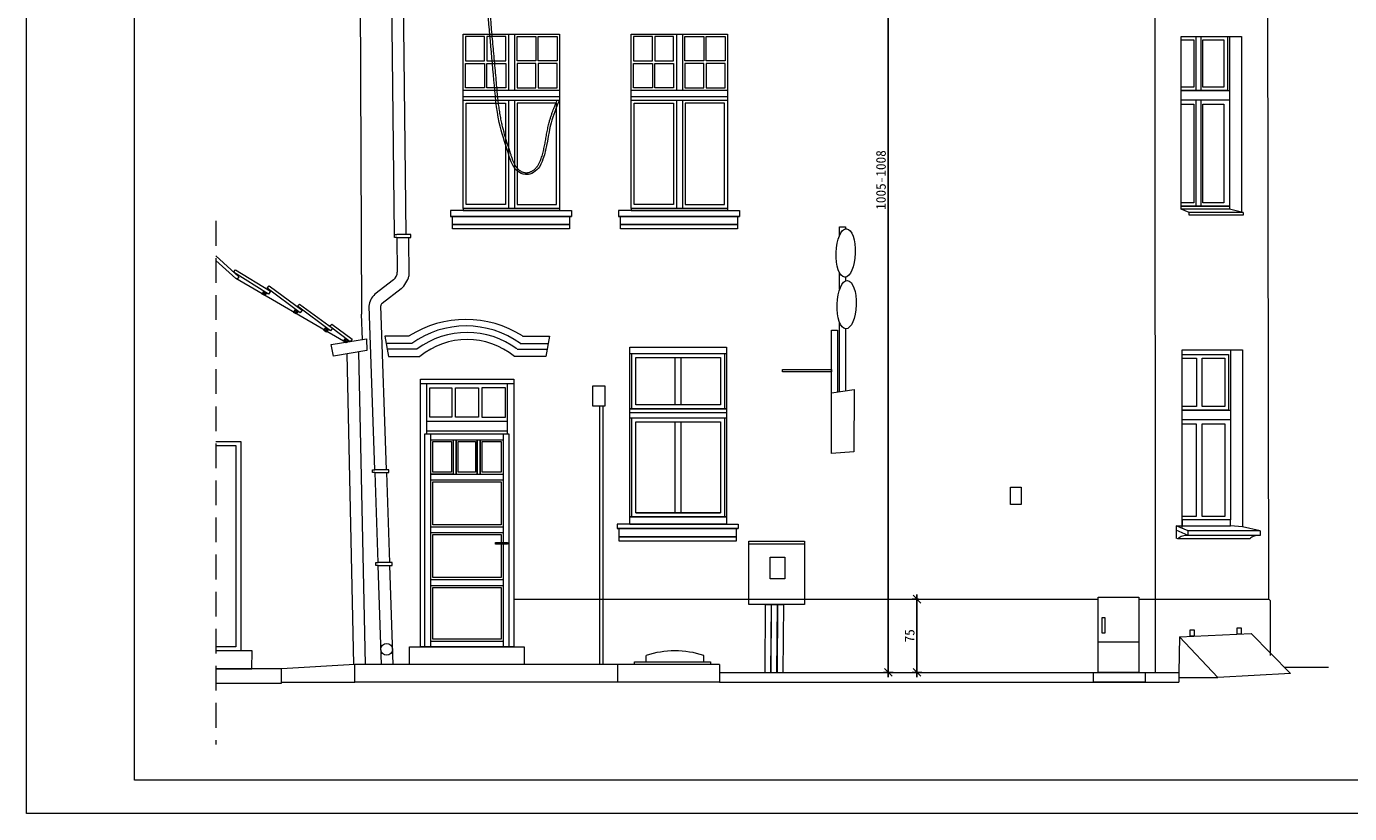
# Model space of a CAD drawing. Header units: centimetres. Extents: x 19919 to 52375, y -323506 to -159557.
# Tile 2 of 11: x 40659 to 42019, y -161042 to -160233. Entities that reach past the tile are written whole.
import ezdxf

# ---------------------------------------------------------------- set-up
doc = ezdxf.new("R2010")
doc.units = ezdxf.units.CM
doc.header["$PDMODE"] = 2
doc.linetypes.add('DASHEDX2', pattern=[38.1, 25.4, -12.7])
doc.layers.get('Defpoints').update_dxf_attribs({"lineweight": 9})
doc.layers.add('NIEWIDOCZNA', color=1, linetype='Continuous', lineweight=0, plot=False)
doc.styles.add('GENERATED_STYLE_1', font='msgothic.ttc')
doc.dimstyles.new('1 - 50   (cm)', dxfattribs={"dimscale": 5, "dimtxt": 2, "dimasz": 1.6, "dimexe": 1, "dimexo": 1, "dimgap": 0.5, "dimtad": 1, "dimdec": 0, "dimzin": 12, "dimdsep": 46, "dimtxsty": 'GENERATED_STYLE_1', "dimblk1": 'OBLIQUE', "dimblk2": 'OBLIQUE', "dimsah": 1, "dimcen": 0, "dimdle": 1, "dimclrd": 256, "dimclre": 256, "dimclrt": 4, "dimazin": 0, "dimtfac": 0.75, "dimtdec": 0, "dimtix": 1, "dimtmove": 1, "dimatfit": 3, "dimldrblk": 'OBLIQUE', "dimfxl": 0, "dimtvp": 0.75, "dimtolj": 1, "dimtzin": 0, "dimarcsym": 0})

# ---------------------------------------------------------------- blocks, each defined once
blk = doc.blocks.new('_OBLIQUE')
at = {"color": 0, "linetype": 'ByBlock'}
blk.add_line((-0.5, -0.5), (0.5, 0.5), dxfattribs=at)
blk = doc.blocks.new('*D15187')
at = {"lineweight": -2}
for p, q in [((41547.4, -159885.3), (41539.4, -159885.3)), ((41544.4, -160902.2), (41544.4, -159880.3)), ((41549.4, -160897.2), (41539.4, -160897.2))]:
    blk.add_line(p, q, dxfattribs=at)
at = {"layer": 'Defpoints', "color": 0}
for p in [(41544.4, -159885.3), (41552.4, -159885.3), (41607.3, -160897.2)]:
    blk.add_point(p, dxfattribs=at)
at = {"linetype": 'ByBlock', "lineweight": -2, "xscale": 8, "yscale": 8, "zscale": 8}
for p, rotation in [((41544.4, -159885.3), 90), ((41544.4, -160897.2), 270)]:
    blk.add_blockref('_OBLIQUE', p, dxfattribs=dict(at, rotation=rotation))
at = {"color": 4, "lineweight": 0, "insert": (41536.9, -160391.2), "char_height": 10, "attachment_point": 5, "rotation": 90, "style": 'GENERATED_STYLE_1'}
blk.add_mtext('\\A1;\\A1;1005-1008', dxfattribs=at)
blk = doc.blocks.new('*D15189')
at = {"lineweight": -2}
for p, q in [((41573.9, -160902.2), (41573.9, -160817)), ((41575.6, -160822), (41568.9, -160822)), ((41578.9, -160897.2), (41568.9, -160897.2))]:
    blk.add_line(p, q, dxfattribs=at)
at = {"layer": 'Defpoints', "color": 0}
for p in [(41573.9, -160822), (41580.6, -160822), (41588.4, -160897.2)]:
    blk.add_point(p, dxfattribs=at)
at = {"linetype": 'ByBlock', "lineweight": -2, "xscale": 8, "yscale": 8, "zscale": 8}
for p, rotation in [((41573.9, -160822), 90), ((41573.9, -160897.2), 270)]:
    blk.add_blockref('_OBLIQUE', p, dxfattribs=dict(at, rotation=rotation))
at = {"color": 4, "lineweight": 0, "insert": (41566.4, -160859.6), "char_height": 10, "attachment_point": 5, "rotation": 90, "style": 'GENERATED_STYLE_1'}
blk.add_mtext('\\A1;75', dxfattribs=at)

msp = doc.modelspace()

# ---------------------------------------------------------------- linework, layer by layer
at = {"lineweight": 0}
for p, q in [((41000.3, -159817), (41002.9, -160529.2)), ((41819, -160897.2), (41818.4, -159885.3)), ((41935.7, -160821.9), (41933.9, -159885.3)), ((41033.3, -160173.7), (41036.6, -160447.3)), ((41045.3, -160173.7), (41048.6, -160447.3)), ((41154, -160241.4), (41154, -160299)), ((41160.3, -160241.4), (41160.3, -160299)), ((41326.6, -160241.4), (41326.6, -160299)), ((41332.9, -160241.4), (41332.9, -160299)), ((41860.6, -160243.6), (41860.6, -160299.2)), ((41865.7, -160243.6), (41865.7, -160299.2)), ((41895, -160243.6), (41907.4, -160243.6)), ((41907.4, -160243.6), (41907.4, -160424.3)), ((41107.5, -160299), (41206.5, -160299)), ((41280.1, -160299), (41379.1, -160299)), ((41107.5, -160305.5), (41206.5, -160305.5)), ((41107.5, -160309.3), (41206.5, -160309.3)), ((41154, -160309.3), (41154, -160420.5)), ((41160.3, -160309.3), (41160.3, -160420.5)), ((41280.1, -160305.5), (41379.1, -160305.5)), ((41280.1, -160309.3), (41379.1, -160309.3)), ((41326.6, -160309.3), (41326.6, -160420.5)), ((41332.9, -160309.3), (41332.9, -160420.5)), ((41860.6, -160309.1), (41860.6, -160418.1)), ((41865.7, -160309.1), (41865.7, -160418.1)), ((41107.5, -160422.5), (41094.5, -160422.5)), ((41107.5, -160420.5), (41107.5, -160422.5)), ((41107.5, -160422.5), (41206.5, -160422.5)), ((41206.5, -160420.5), (41206.5, -160422.5)), ((41206.5, -160422.5), (41218.8, -160422.5)), ((41280.1, -160422.5), (41267.1, -160422.5)), ((41280.1, -160420.5), (41280.1, -160422.5)), ((41280.1, -160422.5), (41379.1, -160422.5)), ((41379.1, -160420.5), (41379.1, -160422.5)), ((41379.1, -160422.5), (41391.4, -160422.5)), ((41853.7, -160424.5), (41845.5, -160421.3)), ((41907.4, -160424.3), (41895, -160421.3)), ((41853.7, -160427.2), (41853.7, -160424.5)), ((41909.3, -160424.5), (41853.7, -160424.5)), ((41909.3, -160427.2), (41853.7, -160427.2)), ((41909.3, -160424.5), (41907.4, -160424.3)), ((41909.3, -160424.5), (41909.3, -160427.2)), ((41039.4, -160450.2), (41039.7, -160485.8)), ((41051.4, -160450.2), (41051.7, -160489.9)), ((41494.4, -160439.3), (41500.4, -160439.3)), ((41494.4, -160447.9), (41494.4, -160439.3)), ((41500.4, -160439.3), (41500.4, -160441.6)), ((40853.1, -160469.2), (40877, -160490.7)), ((40873.8, -160492.4), (40853.1, -160474.1)), ((40871.4, -160486.1), (40873.3, -160483.7)), ((40907.5, -160508.5), (40871.4, -160486.1)), ((40873.3, -160483.7), (40909.4, -160505.6)), ((40877, -160490.7), (40875.3, -160493.2)), ((41494.4, -160503.5), (41494.4, -160486.6)), ((41500.4, -160491), (41500.4, -160495)), ((40984.6, -160556.9), (40873.8, -160492.4)), ((40900.8, -160508.6), (40902.5, -160505.5)), ((40902.5, -160505.5), (40903.5, -160510)), ((40905.9, -160502.3), (40908, -160500.1)), ((40939.8, -160527.7), (40905.9, -160502.3)), ((40909.4, -160505.6), (40907.5, -160508.5)), ((40908, -160500.1), (40942, -160525.1)), ((41035.8, -160493.8), (41016.8, -160508.6)), ((41043.6, -160502.9), (41024.2, -160518)), ((40905.2, -160507.1), (40900.8, -160508.6)), ((40937, -160520.8), (40939.1, -160518.7)), ((40939.1, -160518.7), (40973.1, -160543.6)), ((40933.1, -160527.3), (40935.1, -160524.4)), ((40937.6, -160526.2), (40933.1, -160527.3)), ((40935.1, -160524.4), (40935.7, -160528.9)), ((40971, -160546.3), (40937, -160520.8)), ((40942, -160525.1), (40939.8, -160527.7)), ((41004, -160555.1), (41002.9, -160529.2)), ((41010.6, -160521), (41016.4, -160688.9)), ((41022.6, -160520.6), (41028.4, -160688.9)), ((40964.3, -160545.8), (40966.2, -160542.9)), ((40968.8, -160544.7), (40964.3, -160545.8)), ((40966.2, -160542.9), (40966.9, -160547.5)), ((40970.2, -160541.4), (40972.3, -160539.2)), ((40991.3, -160557.4), (40970.2, -160541.4)), ((40973.1, -160543.6), (40971, -160546.3)), ((40972.3, -160539.2), (40993.5, -160554.7)), ((41486.2, -160545.7), (41492.1, -160545.7)), ((41486.2, -160672.2), (41486.2, -160545.7)), ((41492.1, -160545.7), (41492.1, -160609)), ((41494.4, -160608.7), (41494.4, -160537.4)), ((41500.4, -160544), (41500.4, -160607.9)), ((40971.6, -160560.3), (41008.2, -160554.5)), ((40984.6, -160556.9), (40986.6, -160554)), ((40989.1, -160555.8), (40984.6, -160556.9)), ((40986.6, -160554), (40987.2, -160558.6)), ((40993.5, -160554.7), (40991.3, -160557.4)), ((41008.2, -160554.5), (41008.3, -160566.5)), ((41051.9, -160551.6), (41026.9, -160551.6)), ((41026.9, -160551.6), (41030.8, -160572.5)), ((41054.6, -160559.3), (41028.3, -160559.3)), ((41166.2, -160559.3), (41194.8, -160559.3)), ((41168.5, -160551.6), (41196.1, -160551.6)), ((41196.1, -160551.6), (41192.3, -160572.5)), ((40974.1, -160572.2), (40971.6, -160560.3)), ((41008.3, -160566.5), (40974.1, -160572.2)), ((40987.8, -160569.9), (40994.7, -160889.1)), ((40999.8, -160567.9), (41006.7, -160889.1)), ((41060.3, -160564.9), (41029.4, -160564.9)), ((41030.8, -160572.5), (41063, -160572.5)), ((41192.3, -160572.5), (41160.1, -160572.5)), ((41162.8, -160564.9), (41193.7, -160564.9)), ((41278.9, -160569.6), (41378, -160569.6)), ((41280.9, -160569.6), (41376, -160569.6)), ((41280.9, -160626.3), (41280.9, -160569.6)), ((41324.9, -160573.6), (41324.9, -160622.3)), ((41331.2, -160573.6), (41331.2, -160622.3)), ((41376, -160569.6), (41376, -160626.3)), ((41846.5, -160565.9), (41896.1, -160565.9)), ((41846.5, -160749.2), (41846.5, -160565.9)), ((41896.1, -160565.9), (41908.5, -160565.9)), ((41896.1, -160565.9), (41896.1, -160740.4)), ((41908.5, -160565.9), (41908.5, -160747.6)), ((41070.1, -160649.2), (41070.1, -160600.8)), ((41153, -160652.1), (41153, -160600.8)), ((41486.2, -160609.8), (41509.4, -160606.6)), ((41509.4, -160606.6), (41509, -160670.7)), ((41247.7, -160623.5), (41247.7, -160889.1)), ((41251.1, -160623.5), (41251.1, -160889.1)), ((41278.9, -160626.3), (41378, -160626.3)), ((41376, -160626.3), (41280.9, -160626.3)), ((41278.9, -160630.1), (41378, -160630.1)), ((41278.9, -160635.6), (41378, -160635.6)), ((41280.9, -160737.4), (41280.9, -160635.6)), ((41324.9, -160639.6), (41324.9, -160733.4)), ((41331.2, -160639.6), (41331.2, -160733.4)), ((41376, -160635.6), (41376, -160737.4)), ((41068.1, -160652.1), (41154.5, -160652.1)), ((41068.1, -160871), (41068.1, -160652.1)), ((41070.1, -160652.1), (41070.1, -160649.2)), ((41074.1, -160871), (41074.1, -160652.1)), ((41148.5, -160652.1), (41148.5, -160763.7)), ((41154.5, -160652.1), (41154.5, -160871)), ((41074.1, -160658.1), (41148.5, -160658.1)), ((41097.3, -160658.1), (41097.3, -160693.4)), ((41100.3, -160693.4), (41100.3, -160658.1)), ((41100.3, -160658.1), (41100.3, -160693.4)), ((41122, -160658.1), (41122, -160693.4)), ((41122, -160693.4), (41122, -160658.1)), ((41125, -160658.1), (41125, -160693.4)), ((41125, -160693.4), (41125, -160658.1)), ((41509, -160670.7), (41486.2, -160672.2)), ((41016.5, -160691.8), (41019.7, -160784.3)), ((41028.5, -160691.8), (41031.7, -160784.3)), ((41278.9, -160744.9), (41265.9, -160744.9)), ((41278.9, -160744.9), (41378, -160744.9)), ((41378, -160744.9), (41390.2, -160744.9)), ((41852.7, -160751.9), (41840.3, -160746.5)), ((41840.3, -160746.5), (41840.3, -160759.1)), ((41840.3, -160746.5), (41846.5, -160746.5)), ((41896.1, -160740.4), (41846.5, -160740.4)), ((41908.5, -160747.6), (41896.1, -160746.5)), ((41926.6, -160751.9), (41908.5, -160747.6)), ((41852.7, -160756.4), (41840.3, -160751.1)), ((41842, -160759.8), (41840.3, -160759.1)), ((41915.9, -160759.8), (41842, -160759.8)), ((41926.6, -160751.9), (41852.7, -160751.9)), ((41852.7, -160756.4), (41852.7, -160751.9)), ((41926.6, -160756.4), (41852.7, -160756.4)), ((41926.6, -160751.9), (41926.6, -160756.4)), ((41148.5, -160765.6), (41148.5, -160871)), ((41019.8, -160787.2), (41023.3, -160889.1)), ((41031.8, -160787.2), (41035.3, -160889.1)), ((41159.4, -160822.1), (41760.2, -160821.9)), ((41802, -160821.9), (41935.7, -160821.9)), ((41935.7, -160821.9), (41937, -160823.2)), ((41937, -160823.2), (41937, -160879.9)), ((41843.7, -160860.6), (41917.5, -160857.4)), ((41917.5, -160857.4), (41957.7, -160898.2)), ((41843.7, -160860.6), (41843.2, -160897.2)), ((41883.1, -160902.4), (41843.7, -160860.6)), ((41295.5, -160886.5), (41295.5, -160879.7)), ((41354.7, -160886.5), (41354.7, -160879.7)), ((40920.7, -160893.6), (40853, -160893.6)), ((40920.8, -160908.3), (40920.7, -160893.6)), ((40996.2, -160889.1), (40920.8, -160893.6)), ((41370.9, -160889.1), (40996.2, -160889.1)), ((40996.2, -160907.2), (40996.2, -160889.1)), ((41266.4, -160907.2), (41266.4, -160889.1)), ((41370.9, -160889.1), (41370.9, -160907.2)), ((41370.9, -160897.2), (41843.2, -160897.2)), ((41841.9, -160897.2), (41843.2, -160897.2)), ((41843.2, -160897.2), (41843.2, -160907.2)), ((41957.7, -160898.2), (41883.1, -160902.4)), ((41951.4, -160891.8), (41996.9, -160891.8)), ((40853.1, -160908.3), (40920.8, -160908.3)), ((40920.8, -160907.2), (40996.2, -160907.2)), ((41370.9, -160907.2), (40996.2, -160907.2)), ((41370.9, -160907.2), (41843.2, -160907.2)), ((41843.2, -160902.4), (41883.1, -160902.4))]:
    msp.add_line(p, q, dxfattribs=at)
at = {"linetype": 'DASHEDX2', "lineweight": 0}
msp.add_line((40853.1, -160433.3), (40853.1, -160971.3), dxfattribs=at)
at = {"color": 1, "lineweight": 0}
msp.add_lwpolyline([(40769.7, -159608), (42719.8, -159608), (42719.8, -161008), (40769.7, -161008)], close=True, dxfattribs=at)
at = {"lineweight": 0}
for points in [[(41107.5, -160241.3), (41206.5, -160241.3), (41206.5, -160420.5), (41107.5, -160420.5)], [(41129.4, -160243.9), (41110, -160243.9), (41110, -160268.9), (41129.4, -160268.9)], [(41151.3, -160243.9), (41131.9, -160243.9), (41131.9, -160268.9), (41151.3, -160268.9)], [(41162.8, -160243.9), (41182.2, -160243.9), (41182.2, -160268.9), (41162.8, -160268.9)], [(41184.7, -160243.9), (41204, -160243.9), (41204, -160268.9), (41184.7, -160268.9)], [(41280.1, -160241.3), (41379.1, -160241.3), (41379.1, -160420.5), (41280.1, -160420.5)], [(41302, -160243.9), (41282.6, -160243.9), (41282.6, -160268.9), (41302, -160268.9)], [(41323.8, -160243.9), (41304.5, -160243.9), (41304.5, -160268.9), (41323.8, -160268.9)], [(41335.4, -160243.9), (41354.8, -160243.9), (41354.8, -160268.9), (41335.4, -160268.9)], [(41357.3, -160243.9), (41376.6, -160243.9), (41376.6, -160268.9), (41357.3, -160268.9)], [(41845.5, -160243.6), (41895, -160243.6), (41895, -160418.1), (41845.5, -160418.1)], [(41845.5, -160243.6), (41893, -160243.6), (41893, -160299.2), (41845.5, -160299.2)], [(41845.5, -160247.2), (41858.4, -160247.2), (41858.4, -160295.7), (41845.5, -160295.7)], [(41867.8, -160247.2), (41889.4, -160247.2), (41889.4, -160295.7), (41867.8, -160295.7)], [(41129.4, -160296.5), (41110, -160296.5), (41110, -160271.4), (41129.4, -160271.4)], [(41151.3, -160296.5), (41131.9, -160296.5), (41131.9, -160271.4), (41151.3, -160271.4)], [(41162.8, -160296.5), (41182.2, -160296.5), (41182.2, -160271.4), (41162.8, -160271.4)], [(41184.7, -160296.5), (41204, -160296.5), (41204, -160271.4), (41184.7, -160271.4)], [(41302, -160296.5), (41282.6, -160296.5), (41282.6, -160271.4), (41302, -160271.4)], [(41323.8, -160296.5), (41304.5, -160296.5), (41304.5, -160271.4), (41323.8, -160271.4)], [(41335.4, -160296.5), (41354.8, -160296.5), (41354.8, -160271.4), (41335.4, -160271.4)], [(41357.3, -160296.5), (41376.6, -160296.5), (41376.6, -160271.4), (41357.3, -160271.4)], [(41845.5, -160299.2), (41895, -160299.2), (41895, -160309.1), (41845.5, -160309.1)], [(41110.5, -160312.3), (41151, -160312.3), (41151, -160416.5), (41110.5, -160416.5)], [(41203.5, -160312.3), (41163.1, -160312.3), (41163.1, -160416.5), (41203.5, -160416.5)], [(41283.1, -160312.3), (41323.6, -160312.3), (41323.6, -160416.5), (41283.1, -160416.5)], [(41376.1, -160312.3), (41335.7, -160312.3), (41335.7, -160416.5), (41376.1, -160416.5)], [(41845.5, -160313.2), (41858.4, -160313.2), (41858.4, -160414.6), (41845.5, -160414.6)], [(41867.8, -160313.2), (41889.4, -160313.2), (41889.4, -160414.6), (41867.8, -160414.6)], [(41845.5, -160418.1), (41895, -160418.1), (41895, -160421.3), (41845.5, -160421.3)], [(41096.4, -160428.6), (41216.7, -160428.6), (41216.7, -160437), (41096.4, -160437)], [(41096.4, -160437), (41216.7, -160437), (41216.7, -160441.5), (41096.4, -160441.5)], [(41269, -160428.6), (41389.3, -160428.6), (41389.3, -160437), (41269, -160437)], [(41269, -160437), (41389.3, -160437), (41389.3, -160441.5), (41269, -160441.5)], [(40902.5, -160505.5), (40905.2, -160507.1), (40903.5, -160510), (40900.8, -160508.6)], [(40935.1, -160524.4), (40937.6, -160526.2), (40935.7, -160528.9), (40933.1, -160527.3)], [(40966.2, -160542.9), (40968.8, -160544.7), (40966.9, -160547.5), (40964.3, -160545.8)], [(40986.6, -160554), (40989.1, -160555.8), (40987.2, -160558.6), (40984.6, -160556.9)], [(41278.9, -160563), (41378, -160563), (41378, -160737.4), (41278.9, -160737.4)], [(41278.9, -160569.6), (41378, -160569.6), (41378, -160626.3), (41278.9, -160626.3)], [(41284.9, -160573.6), (41372, -160573.6), (41372, -160622.3), (41284.9, -160622.3)], [(41846.5, -160570.5), (41894.1, -160570.5), (41894.1, -160627.7), (41846.5, -160627.7)], [(41435.7, -160586), (41486.2, -160586), (41486.2, -160588.3), (41435.7, -160588.3)], [(41846.5, -160574.2), (41861.1, -160574.2), (41861.1, -160624.1), (41846.5, -160624.1)], [(41867, -160574.2), (41890.4, -160574.2), (41890.4, -160624.1), (41867, -160624.1)], [(41063.7, -160596), (41159.4, -160596), (41159.4, -160871), (41063.7, -160871)], [(41063.7, -160596), (41159.4, -160596), (41159.4, -160600.8), (41063.7, -160600.8)], [(41073.1, -160604.7), (41095.8, -160604.7), (41095.8, -160635.1), (41073.1, -160635.1)], [(41099.5, -160604.7), (41123.1, -160604.7), (41123.1, -160635.1), (41099.5, -160635.1)], [(41151.1, -160604.7), (41126.5, -160604.7), (41126.5, -160635.1), (41151.1, -160635.1)], [(41240.7, -160602.9), (41252.9, -160602.9), (41252.9, -160623.5), (41240.7, -160623.5)], [(41846.5, -160627.7), (41896.1, -160627.7), (41896.1, -160637.6), (41846.5, -160637.6)], [(41284.9, -160639.6), (41372, -160639.6), (41372, -160733.4), (41284.9, -160733.4)], [(41846.5, -160641.7), (41861, -160641.7), (41861, -160736.9), (41846.5, -160736.9)], [(41867, -160641.7), (41890.4, -160641.7), (41890.4, -160736.9), (41867, -160736.9)], [(41074.1, -160658.1), (41097.3, -160658.1), (41097.3, -160693.4), (41074.1, -160693.4)], [(41076.1, -160660.1), (41095.3, -160660.1), (41095.3, -160691.4), (41076.1, -160691.4)], [(41102.3, -160660.1), (41120, -160660.1), (41120, -160691.4), (41102.3, -160691.4)], [(41127, -160660.1), (41146.5, -160660.1), (41146.5, -160691.4), (41127, -160691.4)], [(41076.1, -160701.4), (41146.5, -160701.4), (41146.5, -160745.6), (41076.1, -160745.6)], [(41669.9, -160706.7), (41681.1, -160706.7), (41681.1, -160724.8), (41669.9, -160724.8)], [(41284.9, -160733.4), (41372, -160733.4), (41372, -160733.4), (41284.9, -160733.4)], [(41267.9, -160749.4), (41388.1, -160749.4), (41388.1, -160757.8), (41267.9, -160757.8)], [(41278.9, -160737.4), (41378, -160737.4), (41378, -160744.9), (41278.9, -160744.9)], [(41896.1, -160740.4), (41846.5, -160740.4), (41846.5, -160746.5), (41896.1, -160746.5)], [(41140.7, -160763.7), (41152.9, -160763.7), (41152.9, -160765.6), (41140.7, -160765.6)], [(41267.9, -160757.8), (41388.1, -160757.8), (41388.1, -160762.2), (41267.9, -160762.2)], [(41401.2, -160762.3), (41458.3, -160762.3), (41458.3, -160827.5), (41401.2, -160827.5)], [(41401.2, -160762.3), (41458.3, -160762.3), (41458.3, -160765.6), (41401.2, -160765.6)], [(41422.9, -160778.8), (41438.1, -160778.8), (41438.1, -160801), (41422.9, -160801)], [(41076.1, -160809.8), (41146.5, -160809.8), (41146.5, -160863), (41076.1, -160863)], [(41760.2, -160820), (41802, -160820), (41802, -160897.2), (41760.2, -160897.2)], [(41760.2, -160820), (41802, -160820), (41802, -160866.2), (41760.2, -160866.2)], [(41764.2, -160840.8), (41766.9, -160840.8), (41766.9, -160856.8), (41764.2, -160856.8)], [(41854.8, -160853.6), (41859, -160853.6), (41859, -160860), (41854.8, -160860.1)], [(41903, -160851.5), (41907.2, -160851.5), (41907.2, -160857.8), (41903, -160858)], [(41052.3, -160871), (41170.2, -160871), (41170.2, -160889.1), (41052.3, -160889.1)], [(41283.5, -160886.5), (41361.8, -160886.5), (41361.8, -160889.1), (41283.5, -160889.1)], [(41755.2, -160897.2), (41808.4, -160897.2), (41808.4, -160907.2), (41755.2, -160907.2)]]:
    msp.add_lwpolyline(points, close=True, dxfattribs=at)
for points in [[(41218.8, -160422.5), (41218.8, -160428.6), (41094.5, -160428.6)], [(41094.5, -160422.5), (41094.5, -160428.6), (41218.8, -160428.6), (41218.8, -160428.6)], [(41107.5, -160420.5), (41206.5, -160420.5)], [(41391.4, -160422.5), (41391.4, -160428.6), (41267.1, -160428.6)], [(41267.1, -160422.5), (41267.1, -160428.6), (41391.4, -160428.6), (41391.4, -160428.6)], [(41280.1, -160420.5), (41379.1, -160420.5)], [(41039.2, -160450.2), (41036.9, -160450.2), (41036.9, -160447.3), (41039.2, -160447.3)], [(41039.2, -160450.2), (41053.6, -160450.2), (41053.6, -160447.3), (41039.2, -160447.3)], [(41070.1, -160639.1), (41153, -160639.1)], [(41153, -160649.2), (41070.1, -160649.2)], [(40853.1, -160660.1), (40878.9, -160660.1), (40878.9, -160875.1), (40853.1, -160875.1)], [(40853.1, -160664.1), (40873.9, -160664.1), (40873.9, -160871.1), (40853.1, -160871.1)], [(41016.7, -160691.8), (41014.4, -160691.8), (41014.4, -160688.9), (41016.8, -160688.9)], [(41016.8, -160691.8), (41031.1, -160691.8), (41031.1, -160688.9), (41016.7, -160688.9)], [(41074.1, -160693.4), (41148.5, -160693.4)], [(41074.1, -160699.4), (41148.5, -160699.4)], [(41074.1, -160747.6), (41148.5, -160747.6)], [(41390.2, -160744.9), (41390.2, -160749.4), (41265.9, -160749.4)], [(41265.9, -160744.9), (41265.9, -160749.4), (41390.2, -160749.4), (41390.2, -160749.4)], [(41074.1, -160753.6), (41148.5, -160753.6)], [(41146.5, -160765.6), (41146.5, -160799.8), (41076.1, -160799.8), (41076.1, -160755.6), (41146.5, -160755.6), (41146.5, -160763.7)], [(41020, -160787.2), (41017.7, -160787.2), (41017.7, -160784.3), (41020, -160784.3)], [(41020, -160787.2), (41034.3, -160787.2), (41034.3, -160784.3), (41020, -160784.3)], [(41074.1, -160801.8), (41148.5, -160801.8)], [(41074.1, -160807.8), (41148.5, -160807.8)], [(41417.7, -160897.2), (41418.3, -160827.5), (41423.9, -160827.5), (41423.3, -160897.2)], [(41423.9, -160897.2), (41424.5, -160827.5), (41430.1, -160827.5), (41429.5, -160897.2)], [(41430.4, -160897.2), (41431, -160827.5), (41436.6, -160827.5), (41436, -160897.2)], [(41074.1, -160865), (41148.5, -160865)], [(40853, -160893.6), (40890.2, -160893.6), (40890.4, -160875.1), (40853.1, -160875.1)]]:
    msp.add_lwpolyline(points, dxfattribs=at)
msp.add_circle((41028.8, -160873.5), 6, dxfattribs=at)
for centre, radius, start, end in [((41029.7, -160485.9), 10, 307.8729, 0.6694), ((41025.5, -160482.7), 27.2, 311.8406, 344.688), ((41028.6, -160522.2), 18.1, 130.8118, 176.1859), ((41025.3, -160520.5), 2.65, 113.4753, 183.1829), ((41110.2, -160643.7), 109.1, 57.6826, 122.3174), ((41110.4, -160636.8), 95.6, 54.2662, 125.7338), ((41111.5, -160633.8), 85.9, 53.3784, 126.6216), ((41111.5, -160632.2), 77, 50.8794, 129.1206), ((41325.1, -160971.7), 96.6, 72.1337, 107.8663)]:
    msp.add_arc(centre, radius, start, end, dxfattribs=at)
for centre in [(41500.6, -160466.2), (41501.6, -160519.3)]:
    msp.add_ellipse(centre, major_axis=(0.8, 24.8), ratio=0.39885, dxfattribs=at)
for points in [[(41206, -160309.7), (41197.8, -160332.5), (41189.5, -160369.8), (41184.5, -160379.4), (41178, -160384.4), (41173.6, -160385.7), (41165.2, -160383.6), (41153.9, -160364.1), (41144.6, -160332), (41139.1, -160288.8), (41131.2, -160196.8), (41123.4, -159876), (41121.9, -159861), (41037.1, -159823.5)], [(41852.6, -160756.5), (41846.7, -160757.2), (41842, -160759.8)], [(41926.5, -160756.5), (41920.6, -160757.2), (41915.9, -160759.8)]]:
    msp.add_spline(points, degree=3, dxfattribs=at)
msp.add_open_spline([(41037.3, -159821.5), (41040.1, -159821.8), (41043, -159822.2), (41048.6, -159822.9), (41052, -159823.3), (41057.4, -159824), (41061, -159824.5), (41065.8, -159825.3), (41069.5, -159825.9), (41073.8, -159826.7), (41077.5, -159827.5), (41081.5, -159828.4), (41085.2, -159829.3), (41088.8, -159830.4), (41091.3, -159831.1), (41093.6, -159831.9), (41095.8, -159832.7), (41098.1, -159833.7), (41100.2, -159834.6), (41102.2, -159835.5), (41104.3, -159836.6), (41106.2, -159837.7), (41108.1, -159838.9), (41109.9, -159840.1), (41111.6, -159841.4), (41113.1, -159842.7), (41114.7, -159844.2), (41116.1, -159845.7), (41117.5, -159847.2), (41118.7, -159848.9), (41119.8, -159850.7), (41120.9, -159852.4), (41121.8, -159854.3), (41122.6, -159856.3), (41123.3, -159858.3), (41123.8, -159860.1), (41124.1, -159861.9), (41124.5, -159863.7), (41124.7, -159865.9), (41125, -159868.5), (41125.2, -159871.8), (41125.4, -159876.7), (41125.7, -159886.1), (41126, -159895.7), (41126.4, -159909.2), (41126.6, -159918.3), (41126.9, -159932.1), (41127.1, -159940.4), (41127.3, -159953.8), (41127.5, -159970), (41127.7, -159990.7), (41127.9, -160013.6), (41128, -160038.2), (41128.3, -160060.9), (41128.5, -160076.4), (41128.8, -160091.4), (41128.9, -160093.9), (41129.3, -160108.6), (41129.6, -160117.7), (41130.1, -160138), (41130.4, -160147.6), (41131, -160161), (41131.5, -160171), (41132.3, -160184), (41132.9, -160193.7), (41133.8, -160205.4), (41134.6, -160216.3), (41135.9, -160231.5), (41137.5, -160249), (41139.3, -160268.8), (41140.8, -160285.1), (41141.8, -160296.9), (41142.5, -160304.2), (41143.1, -160310.4), (41143.8, -160315.5), (41144.4, -160319.6), (41144.9, -160322.6), (41145.4, -160325.7), (41145.9, -160328.6), (41146.7, -160332.1), (41147.6, -160336.1), (41148.8, -160340.6), (41150, -160345.1), (41151.4, -160349.6), (41152.8, -160354.2), (41154.3, -160358.8), (41155.5, -160362.5), (41156.5, -160365.7), (41157.2, -160367.8), (41157.9, -160369.9), (41158.5, -160371.5), (41159.1, -160372.9), (41159.8, -160374.4), (41160.5, -160375.7), (41161.3, -160377), (41161.9, -160377.8), (41162.5, -160378.6), (41162.8, -160379), (41163.4, -160379.6), (41163.8, -160380), (41164.4, -160380.6), (41164.8, -160381), (41165.5, -160381.5), (41166.2, -160381.9), (41167.2, -160382.5), (41168.2, -160382.9), (41169.2, -160383.3), (41170.1, -160383.5), (41170.8, -160383.7), (41171.3, -160383.7), (41171.9, -160383.8), (41172.4, -160383.8), (41172.9, -160383.8), (41173.3, -160383.8), (41173.8, -160383.7), (41174.4, -160383.6), (41175.2, -160383.4), (41176.1, -160383.1), (41177.1, -160382.6), (41178.1, -160382.1), (41179, -160381.6), (41179.9, -160381), (41180.7, -160380.4), (41181.5, -160379.7), (41182.3, -160378.9), (41182.9, -160378.2), (41183.5, -160377.4), (41184.2, -160376.5), (41185, -160375.3), (41185.6, -160374), (41186.3, -160372.7), (41186.9, -160371), (41187.7, -160369), (41188.5, -160366.6), (41189.2, -160364), (41189.9, -160361.4), (41190.5, -160358.8), (41191.1, -160356.2), (41191.6, -160353.5), (41192.2, -160350), (41193, -160345.5), (41193.8, -160341), (41194.6, -160337.4), (41195.2, -160334.7), (41195.8, -160332.3), (41196.5, -160329.8), (41197.3, -160327), (41198.4, -160323.6), (41199.8, -160319.8), (41201.6, -160315.1), (41203.1, -160311.6), (41203.8, -160309.7)], degree=3, knots=[0, 0, 0, 0, 8.430575, 8.825608, 16.811481, 18.664425, 25.080905, 27.756109, 33.180565, 36.357495, 41.057648, 44.540409, 48.667362, 52.324115, 55.976372, 56.394328, 59.716398, 62.967512, 63.760761, 66.732542, 69.645709, 70.728089, 73.407921, 76.045111, 77.356546, 79.807965, 82.236046, 83.740046, 86.035491, 88.329406, 90.013949, 92.234158, 94.476103, 96.357665, 98.5867, 100.861191, 101.93762, 104.111578, 106.312541, 108.536517, 111.901613, 116.398439, 123.152272, 140.053956, 145.452298, 163.521746, 167.270521, 186.82148, 188.5038, 209.972032, 232.991691, 255.898354, 278.709756, 301.443694, 324.11826, 325.217855, 346.75208, 349.964969, 369.364544, 374.224375, 391.976026, 398.154188, 414.6081, 421.872114, 437.283759, 443.815643, 456.901473, 470.01942, 489.762716, 509.593179, 529.518734, 538.954811, 545.223635, 551.46149, 557.658089, 560.73824, 563.805091, 566.857982, 569.896454, 572.920277, 577.536813, 582.160454, 586.815022, 591.522628, 596.304008, 601.178887, 606.166373, 607.870457, 611.254076, 612.920066, 614.560193, 616.168742, 617.741017, 619.27379, 620.76586, 622.218726, 622.249156, 623.637401, 623.741891, 625.031199, 625.195798, 626.414302, 626.628785, 627.805994, 628.889723, 629.985489, 631.081192, 632.165953, 632.701441, 633.230963, 633.753788, 634.269409, 634.777591, 635.27842, 635.541731, 636.343667, 637.167312, 638.014132, 639.176741, 640.245577, 641.315331, 642.384548, 643.451721, 644.515365, 645.574088, 646.626669, 647.31715, 648.709956, 650.124437, 651.563908, 653.028596, 654.516347, 656.782249, 659.463787, 662.144826, 664.829315, 667.51992, 670.218235, 672.925003, 675.640334, 681.095225, 686.578974, 689.331108, 692.090608, 694.858742, 696.620329, 700.138429, 703.651899, 707.161809, 712.419306, 718.59211, 718.59211, 718.59211, 718.59211], dxfattribs=at)
at = {"layer": 'NIEWIDOCZNA'}
msp.add_lwpolyline([(42758.7, -161042.2), (40658.6, -161042.2), (40658.6, -159557.2), (42758.7, -159557.2)], close=True, dxfattribs=at)

# ---------------------------------------------------------------- dimensions: what is measured, and where the dimension line sits
at = {"lineweight": 0}
dim = msp.add_linear_dim(base=(41544.4, -159885.3), p1=(41607.3, -160897.2), p2=(41552.4, -159885.3), angle=90, text='\\A1;1005-1008', dimstyle='1 - 50   (cm)', override={"dimtxsty": 'GENERATED_STYLE_1', "dimldrblk": 'OBLIQUE'}, dxfattribs=at)
dim.commit()
dim.dimension.update_dxf_attribs({"geometry": '*D15187', "text_midpoint": (41536.9, -160391.2)})
dim = msp.add_linear_dim(base=(41573.9, -160822), p1=(41588.4, -160897.2), p2=(41580.6, -160822), angle=90, dimstyle='1 - 50   (cm)', override={"dimtxsty": 'GENERATED_STYLE_1', "dimldrblk": 'OBLIQUE'}, dxfattribs=at)
dim.commit()
dim.dimension.update_dxf_attribs({"geometry": '*D15189', "text_midpoint": (41566.4, -160859.6)})

doc.saveas('drawing.dxf')
